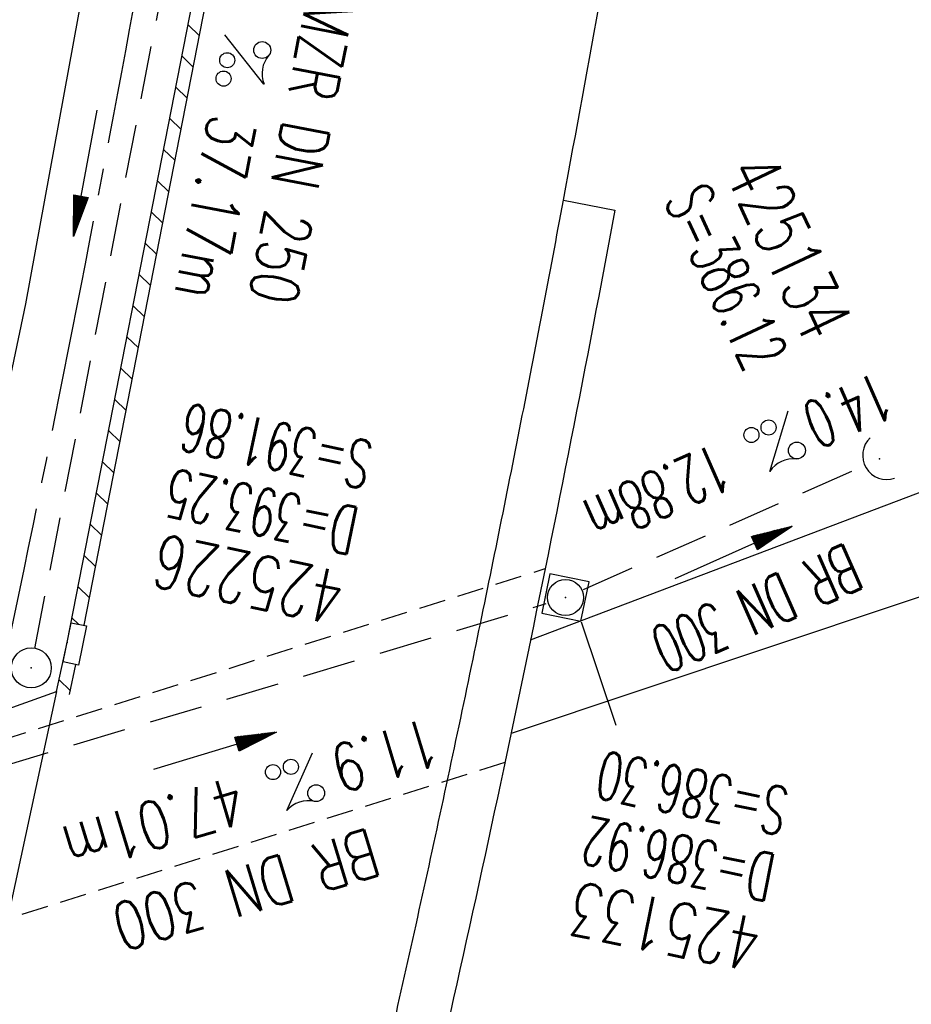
# Model space of a CAD drawing. Extents: x 450316 to 454644, y 428795 to 436505.
# Tile 98 of 256: x 453835 to 453868, y 431866 to 431903. Entities that reach past the tile are written whole.
import ezdxf
from ezdxf.enums import TextEntityAlignment as Align

# ---------------------------------------------------------------- set-up
doc = ezdxf.new("R2010")
doc.units = 0
doc.header["$LTSCALE"] = 2
doc.header["$MEASUREMENT"] = 0
for name, pattern in [('ACHSE', [5.5, 4, -0.5, 0.5, -0.5]), ('AUSGEZOGEN', [0]), ('GESTRICH-X2', [1.5, 1, -0.5]), ('GESTRICHELT', [0.75, 0.5, -0.25])]:
    doc.linetypes.add(name, pattern=pattern)
doc.layers.get('0').update_dxf_attribs({"linetype": 'CONTINUOUS'})
for name, color, linetype in [('13', 7, 'CONTINUOUS'), ('ACHSETOP', 1, 'ACHSE'), ('BAUWO', 1, 'CONTINUOUS'), ('BAUWUTOP', 1, 'GESTRICHELT'), ('FBR', 8, 'CONTINUOUS'), ('KANAL', 7, 'GESTRICH-X2'), ('PFEIL', 7, 'CONTINUOUS'), ('RINNE', 8, 'CONTINUOUS'), ('SCHACHTNR', 6, 'CONTINUOUS'), ('SCHSYMBOL', 7, 'CONTINUOUS'), ('TEXTO', 4, 'CONTINUOUS'), ('TEXTU', 4, 'CONTINUOUS'), ('WEG', 8, 'AUSGEZOGEN')]:
    doc.layers.add(name, color=color, linetype=linetype)
doc.styles.add('ROMANS', font='romans.shx', dxfattribs={"width": 0.8})

# ---------------------------------------------------------------- blocks, each defined once
blk = doc.blocks.new('40')
at = {"color": 0}
blk.add_arc((0.025, 0.311), 0.91, 192.5363, 347.4637, dxfattribs=at)
blk.add_point((0, 0), dxfattribs=at)
blk = doc.blocks.new('PROM')
blk.add_line((1.566, 1.817), (0.019, 0.015))
for centre, radius in [((0.317, 1.51), 0.317), ((0.943, 0.291), 0.283), ((1.645, 0.287), 0.283)]:
    blk.add_circle(centre, radius)
blk.add_arc((0.992, 2.682), 1.033, 239.1414, 303.3549)
blk = doc.blocks.new('PFEIL2')
at = {"color": 0}
for p, q in [((0.88, 0.002), (-2.401, -0.012)), ((0.881, -0.271), (0.879, 0.276)), ((0.879, 0.276), (2.429, 0.009)), ((0.911, 0.27), (0.879, 0.265)), ((0.965, 0.261), (0.879, 0.246)), ((1.019, 0.252), (0.879, 0.228)), ((1.073, 0.242), (0.879, 0.209)), ((1.127, 0.233), (0.879, 0.191)), ((1.181, 0.224), (0.879, 0.172)), ((1.235, 0.214), (0.879, 0.154)), ((1.289, 0.205), (0.879, 0.135)), ((1.343, 0.196), (0.879, 0.117)), ((1.397, 0.187), (0.879, 0.098)), ((1.451, 0.177), (0.879, 0.08)), ((1.505, 0.168), (0.879, 0.061)), ((1.559, 0.159), (0.88, 0.043)), ((1.613, 0.149), (0.88, 0.024)), ((1.668, 0.14), (0.88, 0.006)), ((1.722, 0.131), (0.88, -0.013)), ((1.776, 0.121), (0.88, -0.031)), ((1.83, 0.112), (0.88, -0.05)), ((1.884, 0.103), (0.88, -0.068)), ((1.938, 0.094), (0.88, -0.087)), ((1.992, 0.084), (0.88, -0.105)), ((2.046, 0.075), (0.88, -0.124)), ((2.1, 0.066), (0.88, -0.142)), ((2.154, 0.056), (0.88, -0.161)), ((2.208, 0.047), (0.88, -0.179)), ((2.262, 0.038), (0.881, -0.198)), ((2.316, 0.029), (0.881, -0.216)), ((2.37, 0.019), (0.881, -0.235)), ((2.424, 0.01), (0.881, -0.253)), ((2.429, 0.009), (0.881, -0.271))]:
    blk.add_line(p, q, dxfattribs=at)
blk = doc.blocks.new('30S')
at = {"color": 0}
for p, q in [((-0.751, -0.583), (-0.751, 0)), ((-0.751, 0), (0.751, 0)), ((0.751, 0), (0.751, -0.583)), ((0.751, -0.583), (-0.751, -0.583))]:
    blk.add_line(p, q, dxfattribs=at)
blk.add_point((0, 0), dxfattribs=at)
blk = doc.blocks.new('20')
blk.add_lwpolyline([(-0.754, -0.751), (0.754, -0.751), (0.754, 0.75), (-0.754, 0.75)], close=True)
blk.add_circle((0, 0), 0.676)
blk.add_point((0, 0))
blk = doc.blocks.new('GST')
at = {"color": 0}
blk.add_circle((0, 0), 0.75, dxfattribs=at)
blk.add_point((0, 0), dxfattribs=at)

msp = doc.modelspace()

# ---------------------------------------------------------------- linework, layer by layer
at = {"layer": 'ACHSETOP', "flags": 128}
msp.add_lwpolyline([(451271.766, 435019.042, -0.000001), (451272.365, 435018.353, -0.000032), (451272.387, 435018.328), (451288.791, 434999.463, -0.000002), (451296.993, 434990.03, 0.000007), (451305.195, 434980.597, 0.000007), (451313.397, 434971.165, -0.000007), (451321.599, 434961.732, -0.000007), (451329.801, 434952.299, 0.000007), (451338.003, 434942.866, 0.000007), (451346.205, 434933.433, -0.000007), (451354.407, 434924.001, -0.000007), (451362.609, 434914.568, 0.000011), (451370.811, 434905.135, 0.000001), (451379.013, 434895.702, 0.000001), (451387.215, 434886.27), (451403.62, 434867.404), (451420.024, 434848.539), (451436.428, 434829.674, -0.000013), (451444.63, 434820.241, 0.000007), (451452.832, 434810.808, 0.000007), (451461.034, 434801.376, -0.000007), (451469.236, 434791.943, -0.000007), (451477.438, 434782.51, 0.000007), (451485.64, 434773.077, 0.000007), (451493.842, 434763.645, -0.000007), (451502.044, 434754.212, -0.000007), (451510.246, 434744.779, 0.000007), (451518.448, 434735.346, 0.000007), (451526.65, 434725.914, -0.000007), (451534.852, 434716.481, -0.000007), (451543.054, 434707.048, 0.000011), (451551.256, 434697.615, 0.000001), (451559.458, 434688.182, 0.000001), (451567.66, 434678.75), (451584.065, 434659.884, -0.000001), (451592.267, 434650.452, -0.000001), (451600.469, 434641.019, -0.000011), (451608.671, 434631.586, 0.000013), (451616.873, 434622.153), (451633.277, 434603.288), (451649.681, 434584.423, -0.000013), (451657.883, 434574.99, 0.000007), (451666.085, 434565.557, 0.000007), (451674.287, 434556.124, -0.000007), (451682.489, 434546.692, -0.000007), (451690.691, 434537.259, 0.000006), (451698.893, 434527.826), (451715.297, 434508.961, -0.000015), (451721.01, 434502.39, 0.000008), (451726.723, 434495.82, 0.000958), (451727.518, 434494.909, 0.000181), (451731.723, 434490.114, 0.003894), (451738.179, 434482.871, 0.00247), (451748.503, 434471.583, 0.003793), (451756.233, 434463.34, 0.003129), (451765.742, 434453.478, 0.00313), (451774.532, 434444.586, 0.003132), (451783.429, 434435.81, 0.003134), (451792.435, 434427.146, 0.003132), (451801.553, 434418.591, 0.003131), (451810.774, 434410.155, 0.00313), (451820.102, 434401.832, 0.003133), (451829.541, 434393.621, 0.003138), (451839.066, 434385.542, 0.003131), (451848.69, 434377.585, 0.003125), (451858.432, 434369.733, 0.003124), (451868.271, 434362.004, 0.00313), (451878.187, 434354.413, 0.003138), (451888.199, 434346.945, 0.003133), (451898.32, 434339.593, 0.003131), (451908.525, 434332.373, 0.003131), (451918.818, 434325.282, 0.003132), (451929.206, 434318.316, 0.003136), (451939.668, 434311.489, 0.00313), (451950.209, 434304.797, 0.003123), (451960.857, 434298.223, 0.003128), (451971.589, 434291.781, 0.003137), (451982.371, 434285.491, 0.003139), (451993.235, 434279.335, 0.003133), (452004.198, 434273.303, 0.003123), (452015.227, 434267.413, 0.003125), (452026.323, 434261.665, 0.003132), (452037.503, 434256.05, 0.003138), (452048.733, 434250.584, 0.003134), (452060.02, 434245.265, 0.003122), (452071.413, 434240.069, 0.003127), (452083.62, 434234.685, 0.003578), (452094.349, 434230.124, 0.002702), (452108.409, 434224.354, 0.004189), (452117.528, 434220.758, 0.00053), (452126.341, 434217.378, 0.001569), (452129.323, 434216.249, 0.000008), (452135.115, 434214.077, -0.000025), (452140.907, 434211.904), (452164.314, 434203.123, 0.000006), (452176.018, 434198.733, -0.000007), (452187.722, 434194.343), (452211.129, 434185.563), (452234.536, 434176.783, -0.000012), (452246.24, 434172.393, 0.000007), (452257.944, 434168.002, 0.000002), (452265.746, 434165.075, 0.000001), (452281.351, 434159.222, 0.000005), (452293.055, 434154.832, -0.000007), (452304.759, 434150.442, -0.000019), (452316.463, 434146.052, 0.000015), (452328.166, 434141.661, 0.000002), (452338.097, 434137.936, 0.000001), (452351.573, 434132.881, 0.000004), (452363.277, 434128.491, -0.000006), (452374.981, 434124.101, -0.00002), (452386.684, 434119.71, 0.00002), (452398.388, 434115.32, 0.000006), (452410.092, 434110.93, -0.000004), (452421.796, 434106.54, -0.000001), (452435.272, 434101.485, -0.000002), (452445.203, 434097.76, -0.000015), (452456.906, 434093.369, 0.000019), (452468.61, 434088.979, 0.000007), (452480.314, 434084.589, -0.000006), (452492.018, 434080.199, -0.000002), (452503.721, 434075.809, 0.000002), (452515.425, 434071.419, 0.000006), (452527.129, 434067.029, -0.000007), (452538.833, 434062.639, -0.000019), (452550.536, 434058.248, 0.000015), (452562.24, 434053.858, 0.000002), (452572.171, 434050.133, 0.000001), (452585.647, 434045.078, 0.000004), (452597.351, 434040.688, -0.000006), (452609.055, 434036.298, -0.00002), (452620.758, 434031.907, 0.00002), (452632.462, 434027.517, 0.000006), (452644.166, 434023.127, -0.000004), (452655.87, 434018.737, -0.000001), (452669.346, 434013.682, -0.000002), (452679.277, 434009.957, -0.000015), (452690.981, 434005.567, 0.000014), (452702.684, 434001.176, 0.000011), (452714.388, 433996.786, -0.000001), (452726.092, 433992.396, -0.000007), (452735.031, 433989.043, -0.000005), (452748.181, 433984.11, -0.000156), (452748.221, 433984.095, -0.000005), (452749.498, 433983.615, -0.004183), (452758.692, 433980.071, -0.002721), (452772.748, 433974.429, -0.005081), (452782.771, 433970.223, -0.003908), (452795.7, 433964.522, -0.003912), (452807.05, 433959.304, -0.003907), (452818.331, 433953.902, -0.003903), (452829.522, 433948.327, -0.003904), (452840.62, 433942.58, -0.003907), (452851.631, 433936.658, -0.003909), (452862.543, 433930.568, -0.003906), (452873.352, 433924.312, -0.003899), (452884.081, 433917.876, -0.003907), (452894.713, 433911.271, -0.003917), (452905.212, 433904.518, -0.003914), (452915.606, 433897.601, -0.003904), (452925.914, 433890.505, -0.003895), (452936.108, 433883.251, -0.003902), (452946.169, 433875.853, -0.003909), (452956.117, 433868.296, -0.003904), (452965.957, 433860.575, -0.003908), (452975.671, 433852.704, -0.00391), (452985.257, 433844.687, -0.003909), (452994.717, 433836.52, -0.003908), (453004.051, 433828.203, -0.003902), (453013.251, 433819.744, -0.003901), (453022.321, 433811.14, -0.003907), (453031.261, 433802.39, -0.003913), (453040.05, 433793.514, -0.003909), (453048.995, 433784.194, -0.00418), (453057.218, 433775.343, -0.003621), (453064.799, 433766.924, -0.003001), (453073.811, 433756.645, -0.003775), (453082.931, 433745.954, -0.004894), (453089.822, 433737.587, -0.004962), (453096.584, 433729.038, -0.003805), (453105.204, 433717.738, -0.003005), (453113.364, 433706.734, -0.003643), (453119.973, 433697.569, -0.004174), (453127.227, 433687.17, -0.004295), (453134.105, 433676.947, -0.003507), (453140.018, 433667.855, -0.002688), (453147.586, 433655.895, -0.003695), (453155.363, 433643.251, -0.00538), (453160.547, 433634.47, -0.005332), (453165.53, 433625.601, -0.003667), (453172.541, 433612.577, -0.002679), (453179.095, 433600.023, -0.003501), (453183.992, 433590.355, -0.004313), (453189.196, 433579.668, -0.003909), (453194.743, 433567.786, -0.003909), (453199.853, 433556.378, -0.003909), (453204.783, 433544.892, -0.003903), (453209.809, 433532.66, -0.004384), (453214.103, 433521.695, -0.003423), (453219.661, 433506.825, -0.005955), (453222.694, 433498.219, -0.000145), (453225.568, 433489.736, -0.000252), (453227.219, 433484.852, -0.000085), (453230.064, 433476.416, -0.000405), (453230.656, 433474.653, -0.003646), (453233.571, 433465.744, 0.00217), (453238.424, 433450.758, 0.000006), (453242.327, 433438.883, -0.000007), (453246.23, 433427.008, -0.000012), (453250.132, 433415.133, 0.000009), (453254.035, 433403.258, 0.003001), (453258.01, 433391.404, -0.003002), (453261.985, 433379.55, -0.003008), (453265.815, 433367.653, 0.003009), (453269.646, 433355.757, 0.00001), (453273.549, 433343.882, -0.000019), (453277.452, 433332.007), (453285.257, 433308.257, 0.000005), (453289.16, 433296.382, -0.000004), (453293.063, 433284.507, -0.000001), (453297.412, 433271.275, -0.000001), (453300.869, 433260.756, -0.00001), (453304.771, 433248.881, 0.000008), (453308.674, 433237.006, 0.000011), (453312.577, 433225.131, -0.000004), (453316.48, 433213.256, -0.000007), (453317.957, 433208.761, -0.000002), (453324.285, 433189.506, -0.00006), (453324.748, 433188.095, 0.000004), (453325.212, 433186.684, 0.001409), (453327.806, 433178.862, 0.000842), (453332.205, 433165.794, 0.002106), (453335.59, 433155.932, 0.001506), (453340.42, 433142.182, 0.001603), (453344.587, 433130.552, 0.001566), (453348.928, 433118.674, 0.00157), (453353.282, 433106.987, 0.001563), (453357.73, 433095.275, 0.001555), (453362.245, 433083.606, 0.001558), (453366.823, 433071.988, 0.001562), (453371.477, 433060.391, 0.001561), (453376.206, 433048.816, 0.001565), (453381.007, 433037.273, 0.001565), (453385.878, 433025.763, 0.001563), (453390.82, 433014.287, 0.001561), (453395.838, 433002.832, 0.001559), (453400.927, 432991.41, 0.00156), (453406.083, 432980.028, 0.001563), (453411.315, 432968.669, 0.001565), (453416.612, 432957.354, 0.001562), (453421.976, 432946.082, 0.001558), (453427.424, 432934.813, 0.001559), (453432.943, 432923.577, 0.001564), (453438.516, 432912.409, 0.001566), (453444.163, 432901.268, 0.001564), (453449.888, 432890.145, 0.001558), (453455.356, 432879.682, 0.001394), (453461.537, 432868.025, 0.001724), (453468.567, 432854.963, 0.002516), (453473.461, 432846.052, 0.001346), (453478.156, 432837.657, 0.000835), (453485.787, 432824.152, 0.000825), (453493.393, 432810.794, 0.001335), (453498.128, 432802.562, 0.002522), (453503.255, 432793.804, 0.001723), (453510.868, 432781.051, 0.001395), (453517.698, 432769.769, 0.001557), (453523.875, 432759.701, 0.001564), (453531.451, 432747.524, 0.002105), (453537.147, 432738.516, 0.001027), (453545.205, 432725.948, 0.001523), (453550.684, 432717.498, 0.000001), (453550.839, 432717.261, 0.000124), (453550.84, 432717.259, 0.000024), (453557.597, 432706.912, -0.000007), (453564.355, 432696.566, -0.000001), (453571.19, 432686.101, 0.000005), (453578.025, 432675.635, 0.000012), (453584.861, 432665.17, -0.000012), (453591.696, 432654.704, -0.000004), (453598.531, 432644.238, 0.000004), (453605.366, 432633.773, 0.000001), (453612.202, 432623.307, -0.000001), (453619.037, 432612.841, -0.000004), (453625.872, 432602.376, 0.000003), (453632.707, 432591.91), (453646.378, 432570.979, -0.000014), (453650.935, 432564.001, -0.000007), (453660.048, 432550.047, -0.002465), (453666.815, 432539.572, 0.002471), (453673.568, 432529.119, 0.002497), (453680.467, 432518.67, -0.002488), (453687.389, 432508.185, -0.000003), (453694.224, 432497.72, 0.000006), (453701.059, 432487.254), (453714.73, 432466.322, -0.000006), (453721.565, 432455.856, 0.000006), (453728.4, 432445.391, 0.000183), (453728.474, 432445.277, -0.000027), (453728.969, 432444.521, -0.003905), (453733.992, 432436.709, -0.002472), (453741.768, 432424.267, -0.005163), (453747.303, 432415.103, -0.003867), (453754.471, 432402.736, -0.003958), (453760.534, 432391.888, -0.003913), (453766.494, 432380.818, -0.003903), (453772.248, 432369.72, -0.003904), (453777.826, 432358.535, -0.003901), (453783.485, 432346.731, -0.004288), (453788.457, 432335.909, -0.003523), (453794.251, 432322.76, -0.004762), (453798.376, 432312.962, -0.001651), (453802.105, 432303.777, -0.002689), (453804.345, 432298.119, -0.001542), (453805.535, 432295.038, -0.000893), (453807.562, 432289.711, -0.005639), (453811.068, 432280.125, -0.003891), (453815.882, 432266.138, -0.00573), (453819.492, 432254.955, -0.005082), (453823.289, 432242.262, -0.004537), (453827.3, 432227.849, -0.006762), (453829.772, 432218.119, -0.001828), (453832.339, 432207.234, -0.002855), (453833.917, 432200.252, -0.000688), (453834.588, 432197.184, -0.000614), (453835.33, 432193.746, -0.005087), (453837.353, 432183.825, -0.003463), (453840.076, 432169.201, -0.004355), (453841.882, 432158.581, -0.003298), (453844.052, 432144.521, -0.003873), (453845.959, 432130.87, -0.004703), (453847.336, 432119.601, -0.004431), (453848.679, 432106.664, -0.004859), (453849.683, 432094.847, -0.001971), (453850.759, 432079.747, -0.003754), (453851.233, 432071.814, -0.000235), (453851.272, 432071.058, -0.000154), (453851.331, 432069.903, -0.005004), (453851.76, 432059.357, -0.003657), (453852.096, 432044.916, -0.006284), (453852.131, 432034.652, -0.00442), (453851.869, 432020.065, -0.004496), (453851.355, 432005.74, -0.005961), (453850.742, 431994.946, -0.004032), (453849.635, 431980.541, -0.005521), (453848.625, 431970.038, -0.000545), (453848.175, 431965.885, -0.00099), (453847.92, 431963.599, -0.002817), (453847.082, 431956.57, -0.001743), (453845.624, 431945.22, -0.004295), (453844.128, 431934.589, -0.003233), (453841.927, 431920.496, -0.003719), (453839.898, 431908.592, -0.003474), (453837.544, 431895.884, -0.003471), (453834.928, 431882.783, -0.003984), (453832.479, 431871.403, -0.002961), (453829.251, 431857.357, -0.00403), (453826.736, 431847.072, -0.001132), (453824.957, 431840.111, -0.001603), (453823.675, 431835.205, -0.002375), (453822.368, 431830.363, -0.001541), (453820.296, 431822.917, -0.005811), (453817.744, 431814.242, -0.003321), (453813.002, 431799.15, -0.004369), (453808.955, 431786.926, -0.004589), (453804.893, 431775.36, -0.004977), (453800.134, 431762.595, -0.00596), (453795.928, 431752.024, -0.002426), (453790.614, 431739.296, -0.004094), (453787.367, 431731.794, -0.000338), (453786.71, 431730.312, -0.000388), (453786.136, 431729.023, -0.004625), (453782.634, 431721.365, -0.002368), (453775.588, 431706.507, -0.004069), (453770.201, 431695.516, -0.003863), (453764.344, 431684.031, -0.004659), (453758.242, 431672.552, -0.005048), (453752.404, 431662.068, -0.002758), (453744.856, 431648.996, -0.004203), (453739.784, 431640.488, -0.000453), (453738.552, 431638.464, -0.00049), (453737.409, 431636.595, -0.004121), (453733.364, 431630.114, -0.00246), (453726.445, 431619.347, -0.006277), (453720.589, 431610.574, -0.004581), (453712.305, 431598.731, -0.005038), (453704.604, 431588.16, -0.005528), (453697.383, 431578.675, -0.004083), (453688.218, 431567.105, -0.005886), (453681.701, 431559.207, -0.001219), (453676.737, 431553.362, -0.002238), (453674.011, 431550.197, -0.001962), (453670.562, 431546.26, -0.001297), (453665.305, 431540.337, -0.004313), (453658.171, 431532.478, -0.003182), (453648.342, 431521.973, -0.004167), (453639.222, 431512.508, -0.00462), (453630.847, 431504.116, -0.002727), (453619.912, 431493.477, -0.004271), (453612.835, 431486.781, -0.000068), (453609.879, 431484.033, -0.000648), (453609.571, 431483.747, -0.000003), (453600.643, 431475.492, -0.000005), (453594.487, 431469.799), (453576.132, 431452.827), (453557.776, 431435.854), (453539.42, 431418.881), (453521.065, 431401.909, 0.000001), (453511.887, 431393.422, 0.000001), (453502.709, 431384.936, 0.000013), (453493.531, 431376.449, -0.000013), (453484.354, 431367.963, 0), (453475.176, 431359.477, 0), (453465.998, 431350.99), (453447.643, 431334.018, 0.000001), (453438.465, 431325.531, 0.000001), (453429.287, 431317.045, 0.000013), (453420.11, 431308.558, -0.000007), (453410.932, 431300.072, -0.000004), (453403.532, 431293.229, -0.000002), (453392.576, 431283.099, -0.00001), (453383.398, 431274.613, 0.000015), (453374.22, 431266.127, 0.000014), (453365.042, 431257.64, -0.000013), (453355.865, 431249.154, 0), (453343.628, 431237.839, -0.000001), (453337.509, 431232.181), (453319.154, 431215.209, 0.000001), (453309.976, 431206.722, 0.000001), (453300.798, 431198.236, 0.000013), (453291.621, 431189.749, -0.000013), (453282.443, 431181.263, -0.000001), (453273.265, 431172.777, -0.000001), (453264.087, 431164.29), (453245.732, 431147.318), (453227.376, 431130.345), (453209.02, 431113.372, 0.000014), (453199.843, 431104.885, -0.000009), (453190.665, 431096.399, -0.000019), (453181.487, 431087.913, 0.000019), (453172.309, 431079.427, 0.000009), (453163.132, 431070.941, -0.000008), (453153.954, 431062.454), (453135.598, 431045.481, 0.000009), (453134.861, 431044.799, 0.000002), (453130.417, 431040.69, 0.002804), (453126.112, 431036.664, 0.001372), (453117.381, 431028.361, 0.005333), (453110.158, 431021.305, 0.003613), (453099.686, 431010.703, 0.004216), (453091.364, 431002.01, 0.003913), (453082.552, 430992.499, 0.00391), (453074.199, 430983.197, 0.003911), (453065.996, 430973.768, 0.003912), (453057.937, 430964.207, 0.003915), (453050.034, 430954.528, 0.00391), (453042.286, 430944.729, 0.003905), (453034.682, 430934.798, 0.003908), (453027.235, 430924.75, 0.003912), (453019.954, 430914.598, 0.003918), (453012.829, 430904.328, 0.003918), (453005.866, 430893.947, 0.003907), (452999.072, 430883.467, 0.0039), (452992.431, 430872.865, 0.003908), (452985.952, 430862.152, 0.00392), (452979.661, 430851.374, 0.00392), (452973.542, 430840.502, 0.003904), (452967.571, 430829.493, 0.003903), (452961.774, 430818.394, 0.003916), (452956.17, 430807.245, 0.00392), (452950.739, 430796.004, 0.00391), (452945.472, 430784.651, 0.003904), (452940.385, 430773.223, 0.00391), (452935.485, 430761.733, 0.003913), (452930.764, 430750.166, 0.003909), (452926.22, 430738.514, 0.003913), (452921.858, 430726.792, 0.003918), (452917.686, 430715.017, 0.003913), (452913.698, 430703.178, 0.003909), (452909.892, 430691.264, 0.003904), (452906.273, 430679.293, 0.003908), (452902.844, 430667.279, 0.003914), (452899.604, 430655.212, 0.003911), (452896.55, 430643.086, 0.003914), (452893.686, 430630.913, 0.003917), (452891.016, 430618.707, 0.003911), (452890.732, 430617.306, 0.000237), (452886.248, 430594.167, 0.007575), (452884.76, 430585.792, 0.003906), (452882.249, 430569.49)], format="xyb", dxfattribs=at)
at = {"layer": 'BAUWO', "flags": 128}
msp.add_lwpolyline([(453848.031, 431862.282, 0.002781), (453850.018, 431871.114, 0.002781), (453851.907, 431879.967, 0.002609), (453853.59, 431888.292, 0.002609), (453855.185, 431896.634)], format="xyb", dxfattribs=at)
at = {"layer": 'BAUWO'}
msp.add_lwpolyline([(453855.185, 431896.634), (453857.118, 431896.263, -0.010398), (453849.97, 431861.893), (453848.031, 431862.282)], format="xyb", dxfattribs=at)
at = {"layer": 'BAUWO', "flags": 128}
msp.add_lwpolyline([(453831.543, 431876.554), (453836.156, 431878.198), (453834.032, 431868.383), (453829.472, 431867.074)], close=True, dxfattribs=at)
at = {"layer": 'BAUWUTOP'}
for p, q in [((453812.594, 431869.598), (453854.498, 431882.813)), ((453852.987, 431875.54), (453810.892, 431862.309))]:
    msp.add_line(p, q, dxfattribs=at)
at = {"layer": 'FBR', "flags": 128}
for points in [[(453291.485, 431192.357, -0.000001), (453311.412, 431210.82, -0.000243)], [(453575.994, 431475.694, -0.000002), (453561.636, 431462.404, -0.000009)], [(453855.185, 431896.634, 0.003047), (453857.964, 431912.111, 0.005982), (453859.237, 431920.018, 0.000138), (453862.57, 431942.467, 0.002517), (453862.746, 431943.701, 0.00321), (453864.102, 431954.025, 0.002991), (453865.42, 431965.122, 0.005666), (453866.589, 431976.671, 0.004906), (453867.657, 431990.032, 0.004458), (453868.364, 432001.611, 0.004621), (453868.844, 432012.792, 0.00401), (453869.135, 432024.145, 0.003553), (453869.269, 432036.963, 0.004108), (453869.206, 432049.962, 0.004975), (453868.959, 432060.694, 0.005193), (453868.481, 432071.711, 0.004101)]]:
    msp.add_lwpolyline(points, format="xyb", dxfattribs=at)
for points in [[(453831.543, 431876.554), (453832.487, 431880.807), (453835, 431892.745), (453838.958, 431914.348), (453843.165, 431941.645), (453846.103, 431964.949), (453848.201, 431987.381), (453849.651, 432011.955), (453850.112, 432037.833), (453849.721, 432061.674), (453848.194, 432088.71)], [(453836.156, 431878.198), (453836.558, 431880.046), (453841.272, 431904.128), (453842.577, 431911.283), (453846.81, 431938.324), (453850.176, 431964.783), (453852.341, 431987.269), (453853.808, 432012.839), (453854.223, 432036.62), (453853.861, 432061.14), (453853.264, 432063.831)]]:
    msp.add_lwpolyline(points, dxfattribs=at)
at = {"layer": 'KANAL'}
for p, q in [((453835.344, 431879.813), (453842.125, 431914.844)), ((453855.938, 431882.031), (453866.375, 431886.625)), ((453810.938, 431868.469), (453854.531, 431881.5))]:
    msp.add_line(p, q, dxfattribs=at)
at = {"layer": 'RINNE'}
for p, q in [((453841.094, 431903.216), (453841.522, 431902.801)), ((453840.864, 431902.045), (453841.292, 431901.629)), ((453840.635, 431900.874), (453841.063, 431900.458)), ((453840.406, 431899.703), (453840.834, 431899.287)), ((453840.177, 431898.532), (453840.605, 431898.116)), ((453839.947, 431897.36), (453840.375, 431896.945)), ((453839.718, 431896.189), (453840.146, 431895.773)), ((453839.489, 431895.018), (453839.917, 431894.602)), ((453839.259, 431893.847), (453839.688, 431893.431)), ((453839.03, 431892.676), (453839.458, 431892.26)), ((453838.801, 431891.504), (453839.229, 431891.089)), ((453838.572, 431890.333), (453839, 431889.917)), ((453838.342, 431889.162), (453838.771, 431888.746)), ((453838.113, 431887.991), (453838.541, 431887.575)), ((453837.884, 431886.82), (453838.312, 431886.404)), ((453837.655, 431885.648), (453838.083, 431885.233)), ((453837.425, 431884.477), (453837.854, 431884.061)), ((453837.196, 431883.306), (453837.624, 431882.89)), ((453836.967, 431882.135), (453837.395, 431881.719)), ((453836.738, 431880.964), (453836.979, 431880.729)), ((453836.253, 431878.646), (453836.676, 431878.236))]:
    msp.add_line(p, q, dxfattribs=at)
for points in [[(453836.156, 431878.198), (453836.558, 431880.046), (453841.272, 431904.128), (453842.577, 431911.283), (453846.81, 431938.324), (453850.176, 431964.783), (453852.341, 431987.269), (453853.808, 432012.839), (453854.223, 432036.62), (453853.861, 432061.14), (453853.429, 432063.088)], [(453837.193, 431880.687), (453841.763, 431904.035), (453843.07, 431911.199), (453843.602, 431914.596)], [(453836.645, 431878.092), (453836.889, 431879.216)]]:
    msp.add_lwpolyline(points, dxfattribs=at)
at = {"layer": 'SCHACHTNR'}
msp.add_line((453855.854, 431880.812), (453857.152, 431876.943), dxfattribs=at)
at = {"layer": 'WEG'}
msp.add_lwpolyline([(453878.728, 431889.787, 0.00907), (453884.975, 431893.601, 0.017956), (453888.023, 431895.696, 0.043068), (453892.522, 431899.675, 0.03323), (453897.497, 431905.653, 0.055126), (453902.219, 431913.947, 0.058236), (453904.812, 431922.604, 0.017116), (453906.045, 431931.321, 0.027919), (453906.317, 431936.714, 0.005559), (453906.054, 431952.644, 0.00707), (453905.531, 431965.161, 0.000965), (453904.365, 431985.3, -0.00204), (453903.834, 431994.826, -0.000016), (453902.817, 432014.535, -0.000054), (453902.521, 432020.279, -0.000098), (453901.442, 432041.374, 0.000124), (453900.585, 432058.095, 0.000694), (453899.919, 432070.694, 0.000528)], format="xyb", dxfattribs=at)
msp.add_lwpolyline([(453853.951, 431880.143), (453868.87, 431885.798)], dxfattribs=at)
at = {"layer": 'WEG', "flags": 128}
msp.add_lwpolyline([(453872.647, 431883.118), (453853.218, 431876.631)], dxfattribs=at)

# ---------------------------------------------------------------- block references
at = {"rotation": 78.03020000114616}
msp.add_blockref('GST', (453835.211, 431879.089), dxfattribs=at)
at = {"layer": '13', "rotation": 78.38013933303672}
msp.add_blockref('30S', (453836.558, 431880.046), dxfattribs=at)
at = {"layer": 'PFEIL'}
for p, rotation in [((453837.245, 431897.652), 259.0592), ((453861.556, 431883.411), 23.7931), ((453842.09, 431875.977), 16.6467)]:
    msp.add_blockref('PFEIL2', p, dxfattribs=dict(at, rotation=rotation))
at = {"layer": 'SCHSYMBOL'}
for name, p, rotation in [('40', (453867.046, 431886.925), 300.948955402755), ('20', (453855.259, 431881.728), 258.4499)]:
    msp.add_blockref(name, p, dxfattribs=dict(at, rotation=rotation))
at = {"layer": 'TEXTU'}
for p, rotation in [((453842.458, 431902.863), 259.059200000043), ((453863.629, 431888.753), 203.7931000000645), ((453845.776, 431875.927), 196.6467000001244)]:
    msp.add_blockref('PROM', p, dxfattribs=dict(at, rotation=rotation))

# ---------------------------------------------------------------- texts
at = {"layer": 'SCHACHTNR', "style": 'ROMANS'}
for s, height, rotation, width, p in [('425134', 2, 295.2735, 0.7, (453861.201, 431897.718)), ('S=386.12', 1.8, 295.2735, 0.6, (453858.936, 431896.633)), ('S=391.86', 1.8, 168.0302, 0.6, (453848.122, 431887.545)), ('D=393.25', 1.8, 168.0302, 0.6, (453847.591, 431885.077)), ('425226', 2, 168.0302, 0.7, (453847.091, 431882.639)), ('S=386.30', 1.8, 168.4498, 0.6, (453863.73, 431874.55)), ('D=386.92', 1.8, 168.4498, 0.6, (453863.23, 431872.081)), ('425133', 2, 168.4498, 0.7, (453862.73, 431869.644))]:
    msp.add_text(s, height=height, rotation=rotation, dxfattribs=dict(at, width=width)).set_placement(p)
at = {"layer": 'TEXTO', "style": 'ROMANS'}
for s, rotation, width, p in [('KMZR DN 250', 259.0592, 0.75, (453844.572, 431899.22)), ('BR DN 300', 203.7931, 0.6, (453862.072, 431882.143)), ('BR DN 300', 196.6467, 0.75, (453843.013, 431871.624))]:
    msp.add_text(s, height=1.8, rotation=rotation, dxfattribs=dict(at, width=width)).set_placement(p, align=Align.CENTER)
at = {"layer": 'TEXTU', "style": 'ROMANS'}
for s, rotation, width, p in [('37.17m', 259.0592, 0.75, (453841.899, 431899.923)), ('14.0', 203.7931, 0.6, (453866.983, 431890.223)), ('12.88m', 203.7931, 0.6, (453860.889, 431887.536)), ('11.9', 196.6467, 0.75, (453850.172, 431877.248)), ('47.01m', 196.6467, 0.75, (453842.891, 431875.06))]:
    msp.add_text(s, height=1.8, rotation=rotation, dxfattribs=dict(at, width=width)).set_placement(p)

doc.saveas('drawing.dxf')
